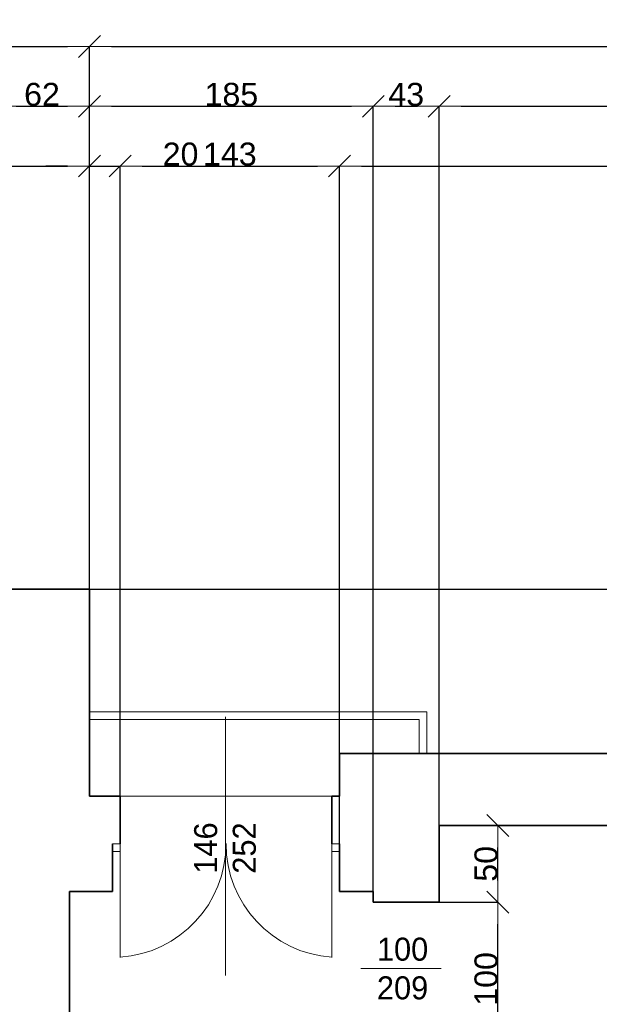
# Model space of a CAD drawing. Header units: metres. Extents: x 7506757 to 756746378, y 5735207 to 582114514.
# Tile 164 of 256: x 7705879 to 7709659, y 5869074 to 5875489. Entities that reach past the tile are written whole.
import ezdxf

# ---------------------------------------------------------------- set-up
doc = ezdxf.new("R2010")
doc.units = ezdxf.units.M
doc.header["$MEASUREMENT"] = 0
doc.header["$PDMODE"] = 2
doc.layers.get('0').update_dxf_attribs({"color": 250, "linetype": 'CONTINUOUS', "lineweight": 100, "plot": 0})
doc.layers.get('Defpoints').update_dxf_attribs({"linetype": 'CONTINUOUS'})
for name, color, linetype, lineweight in [('7 - linia widok1', 7, 'CONTINUOUS', 13), ('ELEKTRYKA141', 7, 'CONTINUOUS', 0), ('M_OCIANA6', 5, 'CONTINUOUS', 35), ('M_OPISY141', 7, 'CONTINUOUS', 0), ('m_umeblowanie1', 7, 'CONTINUOUS', 13), ('opis1', 7, 'CONTINUOUS', 13)]:
    doc.layers.add(name, color=color, linetype=linetype, lineweight=lineweight)
doc.layers.add('PWYMIAR', color=7, linetype='CONTINUOUS')
doc.styles.add('GENERATED_STYLE_1', font='arial.ttf')
doc.styles.add('GENERATED_STYLE_2', font='txt')
doc.dimstyles.new('GENERATED_STYLE__1', dxfattribs={"dimtxt": 150, "dimasz": 142.5, "dimexe": 0.18, "dimexo": 0, "dimgap": 0.09, "dimtad": 1, "dimdec": 0, "dimlfac": 0.1, "dimzin": 0, "dimdsep": 46, "dimtxsty": 'GENERATED_STYLE_1', "dimblk": 'ARROWHEAD_6', "dimblk1": 'ARROWHEAD_6', "dimblk2": 'ARROWHEAD_6', "dimcen": 0.09, "dimclrd": 251, "dimclre": 251, "dimclrt": 7, "dimazin": 0, "dimtfac": 1, "dimtdec": 4, "dimtmove": 0, "dimatfit": 3, "dimfxl": 0, "dimtolj": 1, "dimtzin": 0, "dimarcsym": 0})
doc.dimstyles.new('GENERATED_STYLE__2', dxfattribs={"dimtxt": 150, "dimasz": 142.5, "dimexe": 0.18, "dimexo": 0, "dimgap": 0.09, "dimtad": 1, "dimtih": 1, "dimtoh": 1, "dimdec": 0, "dimlfac": 0.1, "dimzin": 0, "dimdsep": 46, "dimtxsty": 'GENERATED_STYLE_1', "dimblk": 'ARROWHEAD_6', "dimblk1": 'ARROWHEAD_6', "dimblk2": 'ARROWHEAD_6', "dimcen": 0.09, "dimclrd": 251, "dimclre": 251, "dimclrt": 7, "dimazin": 0, "dimtfac": 1, "dimtdec": 4, "dimtmove": 0, "dimatfit": 3, "dimfxl": 0, "dimtolj": 1, "dimtzin": 0, "dimarcsym": 0})

# ---------------------------------------------------------------- blocks, each defined once
blk = doc.blocks.new('ARROWHEAD_6')
at = {"color": 0, "linetype": 'Continuous', "lineweight": 0}
for p, q in [((-0.5, -0.5), (0.5, 0.5)), ((0, 0), (-1, 0))]:
    blk.add_line(p, q, dxfattribs=at)
blk = doc.blocks.new('*D6243')
at = {"layer": 'Defpoints', "color": 0, "linetype": 'Continuous', "transparency": 16777216}
for p in [(7708614.6, 5869739.1), (7708997.1, 5869739.1), (7708614.6, 5868739.1)]:
    blk.add_point(p, dxfattribs=at)
at = {"layer": 'PWYMIAR', "color": 251, "linetype": 'Continuous', "lineweight": -2, "transparency": 16777216}
for p, q in [((7708614.6, 5869739.1), (7708997.3, 5869739.1)), ((7708997.1, 5868881.6), (7708997.1, 5869596.6)), ((7708614.6, 5868739.1), (7708997.3, 5868739.1))]:
    blk.add_line(p, q, dxfattribs=at)
at = {"layer": 'PWYMIAR', "color": 251, "linetype": 'Continuous', "lineweight": -2, "transparency": 16777216, "xscale": 142.5, "yscale": 142.5, "zscale": 142.5}
for p, rotation in [((7708997.1, 5869739.1), 90), ((7708997.1, 5868739.1), 270)]:
    blk.add_blockref('ARROWHEAD_6', p, dxfattribs=dict(at, rotation=rotation))
at = {"layer": 'PWYMIAR', "color": 7, "linetype": 'Continuous', "lineweight": 13, "transparency": 16777216, "insert": (7708920.4, 5869239.1), "char_height": 150, "attachment_point": 5, "rotation": 90, "style": 'GENERATED_STYLE_1'}
blk.add_mtext('\\A1;100', dxfattribs=at)
blk = doc.blocks.new('*D6244')
at = {"layer": 'Defpoints', "color": 0, "linetype": 'Continuous', "transparency": 16777216}
for p in [(7708614.6, 5870239.1), (7708997.1, 5870239.1), (7708614.6, 5869739.1)]:
    blk.add_point(p, dxfattribs=at)
at = {"layer": 'PWYMIAR', "color": 251, "linetype": 'Continuous', "lineweight": -2, "transparency": 16777216}
for p, q in [((7708614.6, 5870239.1), (7708997.3, 5870239.1)), ((7708997.1, 5869881.6), (7708997.1, 5870096.6)), ((7708614.6, 5869739.1), (7708997.3, 5869739.1))]:
    blk.add_line(p, q, dxfattribs=at)
at = {"layer": 'PWYMIAR', "color": 251, "linetype": 'Continuous', "lineweight": -2, "transparency": 16777216, "xscale": 142.5, "yscale": 142.5, "zscale": 142.5}
for p, rotation in [((7708997.1, 5870239.1), 90), ((7708997.1, 5869739.1), 270)]:
    blk.add_blockref('ARROWHEAD_6', p, dxfattribs=dict(at, rotation=rotation))
at = {"layer": 'PWYMIAR', "color": 7, "linetype": 'Continuous', "lineweight": 13, "transparency": 16777216, "insert": (7708920.4, 5869989.1), "char_height": 150, "attachment_point": 5, "rotation": 90, "style": 'GENERATED_STYLE_1'}
blk.add_mtext('\\A1;50', dxfattribs=at)
blk = doc.blocks.new('*D6380')
at = {"layer": 'Defpoints', "color": 0, "linetype": 'Continuous', "transparency": 16777216}
for p in [(7706334.6, 5874535.8), (7704984.6, 5871779.1), (7706334.6, 5871779.1)]:
    blk.add_point(p, dxfattribs=at)
at = {"layer": 'PWYMIAR', "color": 251, "linetype": 'Continuous', "lineweight": -2, "transparency": 16777216}
for p, q in [((7704984.6, 5871779.1), (7704984.6, 5874536)), ((7705127.1, 5874535.8), (7706192.1, 5874535.8)), ((7706334.6, 5871779.1), (7706334.6, 5874536))]:
    blk.add_line(p, q, dxfattribs=at)
at = {"layer": 'PWYMIAR', "color": 251, "linetype": 'Continuous', "lineweight": -2, "transparency": 16777216, "xscale": 142.5, "yscale": 142.5, "zscale": 142.5, "rotation": 180}
blk.add_blockref('ARROWHEAD_6', (7704984.6, 5874535.8), dxfattribs=at)
at = {"layer": 'PWYMIAR', "color": 251, "linetype": 'Continuous', "lineweight": -2, "transparency": 16777216, "xscale": 142.5, "yscale": 142.5, "zscale": 142.5}
blk.add_blockref('ARROWHEAD_6', (7706334.6, 5874535.8), dxfattribs=at)
at = {"layer": 'PWYMIAR', "color": 7, "linetype": 'Continuous', "lineweight": 13, "transparency": 16777216, "insert": (7705659.6, 5874612.6), "char_height": 150, "attachment_point": 5, "style": 'GENERATED_STYLE_1'}
blk.add_mtext('\\A1;135', dxfattribs=at)
blk = doc.blocks.new('*D6381')
at = {"layer": 'Defpoints', "color": 0, "linetype": 'Continuous', "transparency": 16777216}
for p in [(7706534.6, 5874535.8), (7706334.6, 5871779.1), (7706534.6, 5870429.1)]:
    blk.add_point(p, dxfattribs=at)
at = {"layer": 'PWYMIAR', "color": 251, "linetype": 'Continuous', "lineweight": -2, "transparency": 16777216}
for p, q in [((7706192.1, 5874535.8), (7706049.6, 5874535.8)), ((7706334.6, 5871779.1), (7706334.6, 5874536)), ((7706334.6, 5874535.8), (7706534.6, 5874535.8)), ((7706534.6, 5870429.1), (7706534.6, 5874536)), ((7706677.1, 5874535.8), (7707036.7, 5874535.8))]:
    blk.add_line(p, q, dxfattribs=at)
at = {"layer": 'PWYMIAR', "color": 251, "linetype": 'Continuous', "lineweight": -2, "transparency": 16777216, "xscale": 142.5, "yscale": 142.5, "zscale": 142.5}
blk.add_blockref('ARROWHEAD_6', (7706334.6, 5874535.8), dxfattribs=at)
at = {"layer": 'PWYMIAR', "color": 251, "linetype": 'Continuous', "lineweight": -2, "transparency": 16777216, "xscale": 142.5, "yscale": 142.5, "zscale": 142.5, "rotation": 180}
blk.add_blockref('ARROWHEAD_6', (7706534.6, 5874535.8), dxfattribs=at)
at = {"layer": 'PWYMIAR', "color": 7, "linetype": 'Continuous', "lineweight": 13, "transparency": 16777216, "insert": (7706928.2, 5874612.5), "char_height": 150, "attachment_point": 5, "style": 'GENERATED_STYLE_1'}
blk.add_mtext('\\A1;20', dxfattribs=at)
blk = doc.blocks.new('*D6382')
at = {"layer": 'Defpoints', "color": 0, "linetype": 'Continuous', "transparency": 16777216}
for p in [(7707964.6, 5874535.8), (7706534.6, 5870429.1), (7707964.6, 5869809.1)]:
    blk.add_point(p, dxfattribs=at)
at = {"layer": 'PWYMIAR', "color": 251, "linetype": 'Continuous', "lineweight": -2, "transparency": 16777216}
for p, q in [((7706534.6, 5870429.1), (7706534.6, 5874536)), ((7706677.1, 5874535.8), (7707822.1, 5874535.8)), ((7707964.6, 5869809.1), (7707964.6, 5874536))]:
    blk.add_line(p, q, dxfattribs=at)
at = {"layer": 'PWYMIAR', "color": 251, "linetype": 'Continuous', "lineweight": -2, "transparency": 16777216, "xscale": 142.5, "yscale": 142.5, "zscale": 142.5, "rotation": 180}
blk.add_blockref('ARROWHEAD_6', (7706534.6, 5874535.8), dxfattribs=at)
at = {"layer": 'PWYMIAR', "color": 251, "linetype": 'Continuous', "lineweight": -2, "transparency": 16777216, "xscale": 142.5, "yscale": 142.5, "zscale": 142.5}
blk.add_blockref('ARROWHEAD_6', (7707964.6, 5874535.8), dxfattribs=at)
at = {"layer": 'PWYMIAR', "color": 7, "linetype": 'Continuous', "lineweight": 13, "transparency": 16777216, "insert": (7707249.6, 5874612.6), "char_height": 150, "attachment_point": 5, "style": 'GENERATED_STYLE_1'}
blk.add_mtext('\\A1;143', dxfattribs=at)
blk = doc.blocks.new('*D6383')
at = {"layer": 'Defpoints', "color": 0, "linetype": 'Continuous', "transparency": 16777216}
for p in [(7714334.6, 5874535.8), (7714334.6, 5870709.1), (7707964.6, 5869809.1)]:
    blk.add_point(p, dxfattribs=at)
at = {"layer": 'PWYMIAR', "color": 251, "linetype": 'Continuous', "lineweight": -2, "transparency": 16777216}
for p, q in [((7707964.6, 5869809.1), (7707964.6, 5874536)), ((7708107.1, 5874535.8), (7714192.1, 5874535.8)), ((7714334.6, 5870709.1), (7714334.6, 5874536))]:
    blk.add_line(p, q, dxfattribs=at)
at = {"layer": 'PWYMIAR', "color": 251, "linetype": 'Continuous', "lineweight": -2, "transparency": 16777216, "xscale": 142.5, "yscale": 142.5, "zscale": 142.5, "rotation": 180}
blk.add_blockref('ARROWHEAD_6', (7707964.6, 5874535.8), dxfattribs=at)
at = {"layer": 'PWYMIAR', "color": 251, "linetype": 'Continuous', "lineweight": -2, "transparency": 16777216, "xscale": 142.5, "yscale": 142.5, "zscale": 142.5}
blk.add_blockref('ARROWHEAD_6', (7714334.6, 5874535.8), dxfattribs=at)
at = {"layer": 'PWYMIAR', "color": 7, "linetype": 'Continuous', "lineweight": 13, "transparency": 16777216, "insert": (7711149.6, 5874612.6), "char_height": 150, "attachment_point": 5, "style": 'GENERATED_STYLE_1'}
blk.add_mtext('\\A1;637', dxfattribs=at)
blk = doc.blocks.new('*D6394')
at = {"layer": 'Defpoints', "color": 0, "linetype": 'Continuous', "transparency": 16777216}
for p in [(7706334.6, 5874925), (7706334.6, 5871779.1), (7705714.6, 5871199.1)]:
    blk.add_point(p, dxfattribs=at)
at = {"layer": 'PWYMIAR', "color": 251, "linetype": 'Continuous', "lineweight": -2, "transparency": 16777216}
for p, q in [((7705714.6, 5871199.1), (7705714.6, 5874925.2)), ((7705857.1, 5874925), (7706192.1, 5874925)), ((7706334.6, 5871779.1), (7706334.6, 5874925.2))]:
    blk.add_line(p, q, dxfattribs=at)
at = {"layer": 'PWYMIAR', "color": 251, "linetype": 'Continuous', "lineweight": -2, "transparency": 16777216, "xscale": 142.5, "yscale": 142.5, "zscale": 142.5, "rotation": 180}
blk.add_blockref('ARROWHEAD_6', (7705714.6, 5874925), dxfattribs=at)
at = {"layer": 'PWYMIAR', "color": 251, "linetype": 'Continuous', "lineweight": -2, "transparency": 16777216, "xscale": 142.5, "yscale": 142.5, "zscale": 142.5}
blk.add_blockref('ARROWHEAD_6', (7706334.6, 5874925), dxfattribs=at)
at = {"layer": 'PWYMIAR', "color": 7, "linetype": 'Continuous', "lineweight": 13, "transparency": 16777216, "insert": (7706024.6, 5875001.7), "char_height": 150, "attachment_point": 5, "style": 'GENERATED_STYLE_1'}
blk.add_mtext('\\A1;62', dxfattribs=at)
blk = doc.blocks.new('*D6395')
at = {"layer": 'Defpoints', "color": 0, "linetype": 'Continuous', "transparency": 16777216}
for p in [(7708184.6, 5874925), (7706334.6, 5871779.1), (7708184.6, 5869809.1)]:
    blk.add_point(p, dxfattribs=at)
at = {"layer": 'PWYMIAR', "color": 251, "linetype": 'Continuous', "lineweight": -2, "transparency": 16777216}
for p, q in [((7706334.6, 5871779.1), (7706334.6, 5874925.2)), ((7706477.1, 5874925), (7708042.1, 5874925)), ((7708184.6, 5869809.1), (7708184.6, 5874925.2))]:
    blk.add_line(p, q, dxfattribs=at)
at = {"layer": 'PWYMIAR', "color": 251, "linetype": 'Continuous', "lineweight": -2, "transparency": 16777216, "xscale": 142.5, "yscale": 142.5, "zscale": 142.5, "rotation": 180}
blk.add_blockref('ARROWHEAD_6', (7706334.6, 5874925), dxfattribs=at)
at = {"layer": 'PWYMIAR', "color": 251, "linetype": 'Continuous', "lineweight": -2, "transparency": 16777216, "xscale": 142.5, "yscale": 142.5, "zscale": 142.5}
blk.add_blockref('ARROWHEAD_6', (7708184.6, 5874925), dxfattribs=at)
at = {"layer": 'PWYMIAR', "color": 7, "linetype": 'Continuous', "lineweight": 13, "transparency": 16777216, "insert": (7707259.6, 5875001.7), "char_height": 150, "attachment_point": 5, "style": 'GENERATED_STYLE_1'}
blk.add_mtext('\\A1;185', dxfattribs=at)
blk = doc.blocks.new('*D6396')
at = {"layer": 'Defpoints', "color": 0, "linetype": 'Continuous', "transparency": 16777216}
for p in [(7708614.6, 5874925), (7708184.6, 5869809.1), (7708614.6, 5869739.1)]:
    blk.add_point(p, dxfattribs=at)
at = {"layer": 'PWYMIAR', "color": 251, "linetype": 'Continuous', "lineweight": -2, "transparency": 16777216}
for p, q in [((7708184.6, 5869809.1), (7708184.6, 5874925.2)), ((7708327.1, 5874925), (7708472.1, 5874925)), ((7708614.6, 5869739.1), (7708614.6, 5874925.2))]:
    blk.add_line(p, q, dxfattribs=at)
at = {"layer": 'PWYMIAR', "color": 251, "linetype": 'Continuous', "lineweight": -2, "transparency": 16777216, "xscale": 142.5, "yscale": 142.5, "zscale": 142.5, "rotation": 180}
blk.add_blockref('ARROWHEAD_6', (7708184.6, 5874925), dxfattribs=at)
at = {"layer": 'PWYMIAR', "color": 251, "linetype": 'Continuous', "lineweight": -2, "transparency": 16777216, "xscale": 142.5, "yscale": 142.5, "zscale": 142.5}
blk.add_blockref('ARROWHEAD_6', (7708614.6, 5874925), dxfattribs=at)
at = {"layer": 'PWYMIAR', "color": 7, "linetype": 'Continuous', "lineweight": 13, "transparency": 16777216, "insert": (7708399.6, 5875001.7), "char_height": 150, "attachment_point": 5, "style": 'GENERATED_STYLE_1'}
blk.add_mtext('\\A1;43', dxfattribs=at)
blk = doc.blocks.new('*D6397')
at = {"layer": 'Defpoints', "color": 0, "linetype": 'Continuous', "transparency": 16777216}
for p in [(7713914.6, 5874925), (7713914.6, 5870239.1), (7708614.6, 5869739.1)]:
    blk.add_point(p, dxfattribs=at)
at = {"layer": 'PWYMIAR', "color": 251, "linetype": 'Continuous', "lineweight": -2, "transparency": 16777216}
for p, q in [((7708614.6, 5869739.1), (7708614.6, 5874925.2)), ((7708757.1, 5874925), (7713772.1, 5874925)), ((7713914.6, 5870239.1), (7713914.6, 5874925.2))]:
    blk.add_line(p, q, dxfattribs=at)
at = {"layer": 'PWYMIAR', "color": 251, "linetype": 'Continuous', "lineweight": -2, "transparency": 16777216, "xscale": 142.5, "yscale": 142.5, "zscale": 142.5, "rotation": 180}
blk.add_blockref('ARROWHEAD_6', (7708614.6, 5874925), dxfattribs=at)
at = {"layer": 'PWYMIAR', "color": 251, "linetype": 'Continuous', "lineweight": -2, "transparency": 16777216, "xscale": 142.5, "yscale": 142.5, "zscale": 142.5}
blk.add_blockref('ARROWHEAD_6', (7713914.6, 5874925), dxfattribs=at)
at = {"layer": 'PWYMIAR', "color": 7, "linetype": 'Continuous', "lineweight": 13, "transparency": 16777216, "insert": (7711264.6, 5875001.7), "char_height": 150, "attachment_point": 5, "style": 'GENERATED_STYLE_1'}
blk.add_mtext('\\A1;530', dxfattribs=at)
blk = doc.blocks.new('*D6400')
at = {"layer": 'Defpoints', "color": 0, "linetype": 'Continuous', "transparency": 16777216}
for p in [(7706334.6, 5875314.2), (7690654.6, 5871779.1), (7706334.6, 5871779.1)]:
    blk.add_point(p, dxfattribs=at)
at = {"layer": 'PWYMIAR', "color": 251, "linetype": 'Continuous', "lineweight": -2, "transparency": 16777216}
for p, q in [((7690654.6, 5871779.1), (7690654.6, 5875314.3)), ((7690797.1, 5875314.2), (7706192.1, 5875314.2)), ((7706334.6, 5871779.1), (7706334.6, 5875314.3))]:
    blk.add_line(p, q, dxfattribs=at)
at = {"layer": 'PWYMIAR', "color": 251, "linetype": 'Continuous', "lineweight": -2, "transparency": 16777216, "xscale": 142.5, "yscale": 142.5, "zscale": 142.5, "rotation": 180}
blk.add_blockref('ARROWHEAD_6', (7690654.6, 5875314.2), dxfattribs=at)
at = {"layer": 'PWYMIAR', "color": 251, "linetype": 'Continuous', "lineweight": -2, "transparency": 16777216, "xscale": 142.5, "yscale": 142.5, "zscale": 142.5}
blk.add_blockref('ARROWHEAD_6', (7706334.6, 5875314.2), dxfattribs=at)
at = {"layer": 'PWYMIAR', "color": 7, "linetype": 'Continuous', "lineweight": 13, "transparency": 16777216, "insert": (7698494.6, 5875390.8), "char_height": 150, "attachment_point": 5, "style": 'GENERATED_STYLE_1'}
blk.add_mtext('\\A1;1568', dxfattribs=at)
blk = doc.blocks.new('*D6401')
at = {"layer": 'Defpoints', "color": 0, "linetype": 'Continuous', "transparency": 16777216}
for p in [(7714334.6, 5875314.2), (7706334.6, 5871779.1), (7714334.6, 5870709.1)]:
    blk.add_point(p, dxfattribs=at)
at = {"layer": 'PWYMIAR', "color": 251, "linetype": 'Continuous', "lineweight": -2, "transparency": 16777216}
for p, q in [((7706334.6, 5871779.1), (7706334.6, 5875314.3)), ((7706477.1, 5875314.2), (7714192.1, 5875314.2)), ((7714334.6, 5870709.1), (7714334.6, 5875314.3))]:
    blk.add_line(p, q, dxfattribs=at)
at = {"layer": 'PWYMIAR', "color": 251, "linetype": 'Continuous', "lineweight": -2, "transparency": 16777216, "xscale": 142.5, "yscale": 142.5, "zscale": 142.5, "rotation": 180}
blk.add_blockref('ARROWHEAD_6', (7706334.6, 5875314.2), dxfattribs=at)
at = {"layer": 'PWYMIAR', "color": 251, "linetype": 'Continuous', "lineweight": -2, "transparency": 16777216, "xscale": 142.5, "yscale": 142.5, "zscale": 142.5}
blk.add_blockref('ARROWHEAD_6', (7714334.6, 5875314.2), dxfattribs=at)
at = {"layer": 'PWYMIAR', "color": 7, "linetype": 'Continuous', "lineweight": 13, "transparency": 16777216, "insert": (7710334.6, 5875390.8), "char_height": 150, "attachment_point": 5, "style": 'GENERATED_STYLE_1'}
blk.add_mtext('\\A1;800', dxfattribs=at)
blk = doc.blocks.new('*D6413')
at = {"layer": 'Defpoints', "color": 0, "linetype": 'Continuous', "transparency": 16777216}
for p in [(7706334.6, 5871779.1), (7717865.8, 5871779.1), (7714334.6, 5870709.1)]:
    blk.add_point(p, dxfattribs=at)
at = {"layer": 'PWYMIAR', "color": 251, "linetype": 'Continuous', "lineweight": -2, "transparency": 16777216}
for p, q in [((7706334.6, 5871779.1), (7717866, 5871779.1)), ((7717865.8, 5870851.6), (7717865.8, 5871636.6)), ((7714334.6, 5870709.1), (7717866, 5870709.1))]:
    blk.add_line(p, q, dxfattribs=at)
at = {"layer": 'PWYMIAR', "color": 251, "linetype": 'Continuous', "lineweight": -2, "transparency": 16777216, "xscale": 142.5, "yscale": 142.5, "zscale": 142.5}
for p, rotation in [((7717865.8, 5871779.1), 90), ((7717865.8, 5870709.1), 270)]:
    blk.add_blockref('ARROWHEAD_6', p, dxfattribs=dict(at, rotation=rotation))
at = {"layer": 'PWYMIAR', "color": 7, "linetype": 'Continuous', "lineweight": 13, "transparency": 16777216, "insert": (7717789.1, 5871244.1), "char_height": 150, "attachment_point": 5, "rotation": 90, "style": 'GENERATED_STYLE_1'}
blk.add_mtext('\\A1;107', dxfattribs=at)
blk = doc.blocks.new('*D6425')
at = {"layer": 'Defpoints', "color": 0, "linetype": 'Continuous', "transparency": 16777216}
for p in [(7706334.6, 5871779.1), (7718254.9, 5871779.1), (7714334.6, 5870709.1)]:
    blk.add_point(p, dxfattribs=at)
at = {"layer": 'PWYMIAR', "color": 251, "linetype": 'Continuous', "lineweight": -2, "transparency": 16777216}
for p, q in [((7706334.6, 5871779.1), (7718255.1, 5871779.1)), ((7718254.9, 5870851.6), (7718254.9, 5871636.6)), ((7714334.6, 5870709.1), (7718255.1, 5870709.1))]:
    blk.add_line(p, q, dxfattribs=at)
at = {"layer": 'PWYMIAR', "color": 251, "linetype": 'Continuous', "lineweight": -2, "transparency": 16777216, "xscale": 142.5, "yscale": 142.5, "zscale": 142.5}
for p, rotation in [((7718254.9, 5871779.1), 90), ((7718254.9, 5870709.1), 270)]:
    blk.add_blockref('ARROWHEAD_6', p, dxfattribs=dict(at, rotation=rotation))
at = {"layer": 'PWYMIAR', "color": 7, "linetype": 'Continuous', "lineweight": 13, "transparency": 16777216, "insert": (7718178.3, 5871244.1), "char_height": 150, "attachment_point": 5, "rotation": 90, "style": 'GENERATED_STYLE_1'}
blk.add_mtext('\\A1;107', dxfattribs=at)
blk = doc.blocks.new('*D6427')
at = {"layer": 'Defpoints', "color": 0, "linetype": 'Continuous', "transparency": 16777216}
for p in [(7706334.6, 5871779.1), (7718644.1, 5871779.1), (7714334.6, 5870709.1)]:
    blk.add_point(p, dxfattribs=at)
at = {"layer": 'PWYMIAR', "color": 251, "linetype": 'Continuous', "lineweight": -2, "transparency": 16777216}
for p, q in [((7706334.6, 5871779.1), (7718644.3, 5871779.1)), ((7718644.1, 5870851.6), (7718644.1, 5871636.6)), ((7714334.6, 5870709.1), (7718644.3, 5870709.1))]:
    blk.add_line(p, q, dxfattribs=at)
at = {"layer": 'PWYMIAR', "color": 251, "linetype": 'Continuous', "lineweight": -2, "transparency": 16777216, "xscale": 142.5, "yscale": 142.5, "zscale": 142.5}
for p, rotation in [((7718644.1, 5871779.1), 90), ((7718644.1, 5870709.1), 270)]:
    blk.add_blockref('ARROWHEAD_6', p, dxfattribs=dict(at, rotation=rotation))
at = {"layer": 'PWYMIAR', "color": 7, "linetype": 'Continuous', "lineweight": 13, "transparency": 16777216, "insert": (7718567.4, 5871244.1), "char_height": 150, "attachment_point": 5, "rotation": 90, "style": 'GENERATED_STYLE_1'}
blk.add_mtext('\\A1;107', dxfattribs=at)

msp = doc.modelspace()

# ---------------------------------------------------------------- linework, layer by layer
at = {"layer": '7 - linia widok1', "linetype": 'Continuous'}
msp.add_line((7708628.4, 5869307.4), (7708103.9, 5869307.4), dxfattribs=at)
at = {"layer": 'ELEKTRYKA141', "linetype": 'Continuous'}
for p, q in [((7706334.6, 5870979.1), (7708534.6, 5870979.1)), ((7708534.6, 5870979.1), (7708534.6, 5870709.1)), ((7706334.6, 5870929.1), (7708484.6, 5870929.1)), ((7708484.6, 5870929.1), (7708484.6, 5870709.1)), ((7706534.6, 5870429.1), (7707914.6, 5870429.1)), ((7706534.6, 5870119.1), (7706534.6, 5869379.1)), ((7707914.6, 5870119.1), (7707914.6, 5869379.1))]:
    msp.add_line(p, q, dxfattribs=at)
for centre, start, end in [((7706484.6, 5870119.1), 273.87429, 0.13982), ((7707964.6, 5870119.1), 179.86018, 266.12571)]:
    msp.add_arc(centre, 740, start, end, dxfattribs=at)
at = {"layer": 'M_OCIANA6', "linetype": 'Continuous'}
for p, q in [((7704984.6, 5871779.1), (7706334.6, 5871779.1)), ((7706334.6, 5871779.1), (7706334.6, 5870429.1)), ((7707964.6, 5870709.1), (7714334.6, 5870709.1)), ((7707964.6, 5870429.1), (7707964.6, 5870709.1)), ((7706334.6, 5870429.1), (7706534.6, 5870429.1)), ((7706334.6, 5870429.1), (7706534.6, 5870429.1)), ((7706534.6, 5870119.1), (7706534.6, 5870429.1)), ((7707914.6, 5870119.1), (7707914.6, 5870429.1)), ((7707914.6, 5870429.1), (7707964.6, 5870429.1)), ((7708614.6, 5870239.1), (7713914.6, 5870239.1)), ((7708614.6, 5870239.1), (7708614.6, 5869739.1)), ((7706484.6, 5869809.1), (7706484.6, 5870119.1)), ((7707964.6, 5869809.1), (7707964.6, 5870119.1)), ((7706204.6, 5869809.1), (7706204.6, 5868639.1)), ((7706204.6, 5869809.1), (7706484.6, 5869809.1)), ((7707964.6, 5869809.1), (7708184.6, 5869809.1)), ((7708184.6, 5869809.1), (7708184.6, 5869739.1)), ((7708614.6, 5869739.1), (7708184.6, 5869739.1))]:
    msp.add_line(p, q, dxfattribs=at)
at = {"layer": 'M_OPISY141', "linetype": 'Continuous'}
for p, q in [((7707221.8, 5870946.9), (7707221.8, 5869570.9)), ((7707221.8, 5870636.9), (7707221.8, 5869260.9))]:
    msp.add_line(p, q, dxfattribs=at)
at = {"layer": 'm_umeblowanie1', "linetype": 'Continuous'}
for p, q in [((7706484.6, 5870119.1), (7706534.6, 5870119.1)), ((7707914.6, 5870119.1), (7707964.6, 5870119.1)), ((7706484.6, 5870069.1), (7706534.6, 5870069.1)), ((7707914.6, 5870069.1), (7707964.6, 5870069.1))]:
    msp.add_line(p, q, dxfattribs=at)

# ---------------------------------------------------------------- texts
at = {"layer": 'opis1', "linetype": 'Continuous', "insert": (7707016.8, 5869924.7), "char_height": 150, "width": 563.056, "attachment_point": 1, "rotation": 90, "line_spacing_factor": 1.007581, "style": 'GENERATED_STYLE_2'}
msp.add_mtext('{146\\P252}', dxfattribs=at)
at = {"layer": 'opis1', "linetype": 'Continuous', "insert": (7708208.4, 5869508.1), "char_height": 150, "width": 563.056, "attachment_point": 1, "line_spacing_factor": 1.007581, "style": 'GENERATED_STYLE_2'}
msp.add_mtext('{100\\P209}', dxfattribs=at)

# ---------------------------------------------------------------- dimensions: what is measured, and where the dimension line sits
at = {"layer": 'PWYMIAR', "color": 251, "linetype": 'Continuous', "lineweight": 13}
for base, p1, p2, picture, middle in [((7706334.6, 5875314.2), (7690654.6, 5871779.1), (7706334.6, 5871779.1), '*D6400', (7698494.6, 5875390.8)), ((7714334.6, 5875314.2), (7706334.6, 5871779.1), (7714334.6, 5870709.1), '*D6401', (7710334.6, 5875390.8)), ((7706334.6, 5874925), (7705714.6, 5871199.1), (7706334.6, 5871779.1), '*D6394', (7706024.6, 5875001.7)), ((7708184.6, 5874925), (7706334.6, 5871779.1), (7708184.6, 5869809.1), '*D6395', (7707259.6, 5875001.7)), ((7708614.6, 5874925), (7708184.6, 5869809.1), (7708614.6, 5869739.1), '*D6396', (7708399.6, 5875001.7)), ((7713914.6, 5874925), (7708614.6, 5869739.1), (7713914.6, 5870239.1), '*D6397', (7711264.6, 5875001.7)), ((7706334.6, 5874535.8), (7704984.6, 5871779.1), (7706334.6, 5871779.1), '*D6380', (7705659.6, 5874612.6)), ((7706534.6, 5874535.8), (7706334.6, 5871779.1), (7706534.6, 5870429.1), '*D6381', (7706928.2, 5874612.5)), ((7707964.6, 5874535.8), (7706534.6, 5870429.1), (7707964.6, 5869809.1), '*D6382', (7707249.6, 5874612.6)), ((7714334.6, 5874535.8), (7707964.6, 5869809.1), (7714334.6, 5870709.1), '*D6383', (7711149.6, 5874612.6))]:
    dim = msp.add_linear_dim(base=base, p1=p1, p2=p2, dimstyle='GENERATED_STYLE__2', dxfattribs=at)
    dim.commit()
    dim.dimension.update_dxf_attribs({"geometry": picture, "text_midpoint": middle})
for base, p1, p2, picture, middle in [((7717865.8, 5871779.1), (7714334.6, 5870709.1), (7706334.6, 5871779.1), '*D6413', (7717789.1, 5871244.1)), ((7718254.9, 5871779.1), (7714334.6, 5870709.1), (7706334.6, 5871779.1), '*D6425', (7718178.3, 5871244.1)), ((7718644.1, 5871779.1), (7714334.6, 5870709.1), (7706334.6, 5871779.1), '*D6427', (7718567.4, 5871244.1)), ((7708997.1, 5870239.1), (7708614.6, 5869739.1), (7708614.6, 5870239.1), '*D6244', (7708920.4, 5869989.1)), ((7708997.1, 5869739.1), (7708614.6, 5868739.1), (7708614.6, 5869739.1), '*D6243', (7708920.4, 5869239.1))]:
    dim = msp.add_linear_dim(base=base, p1=p1, p2=p2, angle=90, dimstyle='GENERATED_STYLE__1', dxfattribs=at)
    dim.commit()
    dim.dimension.update_dxf_attribs({"geometry": picture, "text_midpoint": middle})

doc.saveas('drawing.dxf')
